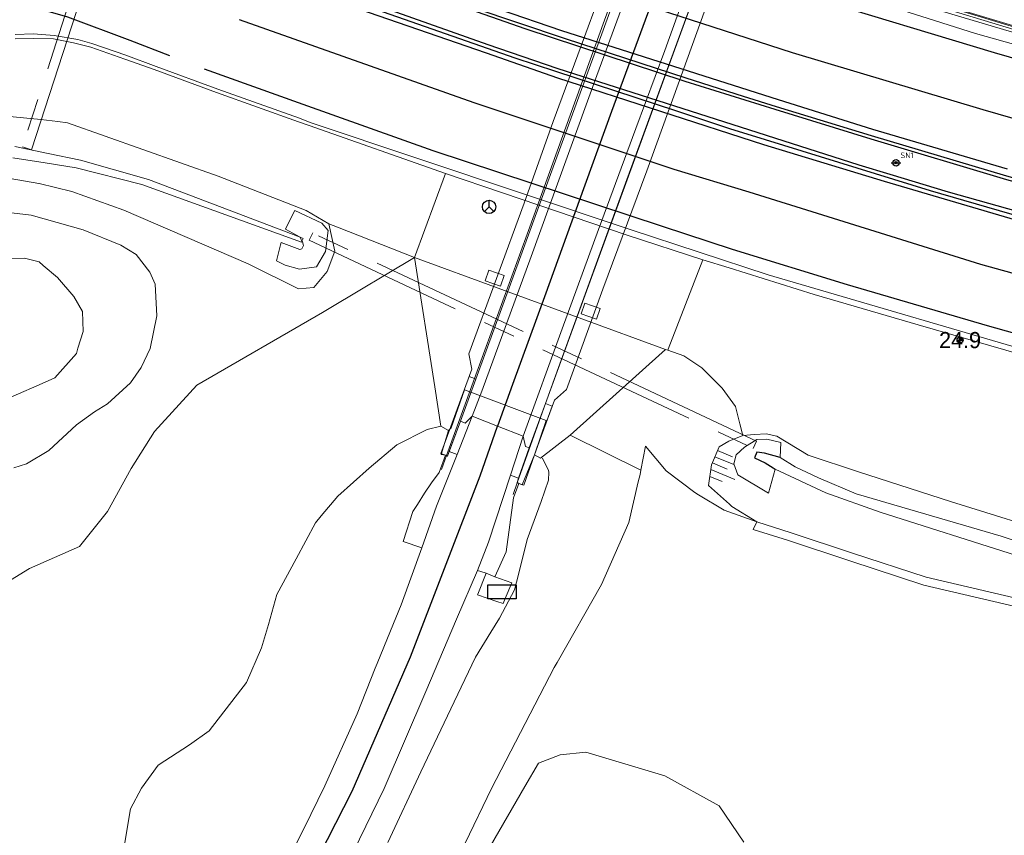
# Model space of a CAD drawing. Header units: metres. Extents: x 169249 to 194689, y 406250 to 412203.
# Tile 13 of 256: x 169718 to 169779, y 406984 to 407035. Entities that reach past the tile are written whole.
import ezdxf
from ezdxf.enums import TextEntityAlignment as Align

# ---------------------------------------------------------------- set-up
doc = ezdxf.new("R2010")
doc.units = ezdxf.units.M
doc.linetypes.add('BGT_NLCS_N264$0$AM-AS', pattern=[16, 10, -2, 2, -2])
doc.layers.get('0').update_dxf_attribs({"linetype": 'CONTINUOUS'})
for name, color, linetype, lineweight in [('BGT_NLCS_N264$0$B-WE-AM-AS_KUNSTWERK_DUIKER-GV', 252, 'BGT_NLCS_N264$0$AM-AS', 18), ('BGT_NLCS_N264$0$B-WE-BV-LEUNING-G', 252, 'BGT_NLCS_N264$0$BV-LEUNING', 18), ('BGT_NLCS_N264$0$B-WE-GW-TALUD_KRUIN-G', 252, 'CONTINUOUS', 18), ('BGT_NLCS_N264$0$B-WE-GW-TALUD_TEEN-G', 252, 'CONTINUOUS', 18), ('BGT_NLCS_N264$0$B-WE-GW-WATERGANG_INSTEEK-G', 252, 'CONTINUOUS', 18), ('BGT_NLCS_N264$0$B-WE-GW-WATERGANG_SLOOT_BODEM-G', 252, 'CONTINUOUS', 18), ('BGT_NLCS_N264$0$B-WE-KW-KUNSTWERK_GELUIDSWERING_SCHERM-G', 252, 'CONTINUOUS', 18), ('BGT_NLCS_N264$0$B-WE-KW-KUNSTWERK_PIJLER-GV', 252, 'CONTINUOUS', 18), ('BGT_NLCS_N264$0$B-WE-OG-BREUKLIJN-G', 252, 'CONTINUOUS', 18), ('BGT_NLCS_N264$0$B-WE-OG-TOPOGRAFIE_CULTUURSCHEIDING-G', 252, 'CONTINUOUS', 18), ('BGT_NLCS_N264$0$B-WE-OG-TOPOGRAFIE_TERREIN_GROEN-GV', 252, 'CONTINUOUS', 18), ('BGT_NLCS_N264$0$B-WE-OG-TOPOGRAFIE_TERREIN_GROEN_BOS-GV', 252, 'CONTINUOUS', 18), ('BGT_NLCS_N264$0$B-WE-OG-TOPOGRAFIE_WATER-GV', 252, 'CONTINUOUS', 18), ('BGT_NLCS_N264$0$B-WE-OG-TOPOGRAFIE_WEG_BERM-GV', 252, 'CONTINUOUS', 18), ('BGT_NLCS_N264$0$B-WE-OG-TOPOGRAFIE_WEG_RIJWIELPAD-GV', 252, 'CONTINUOUS', 18), ('BGT_NLCS_N264$0$B-WE-OG-TOPOGRAFIE_WEG_VERHARD-G', 252, 'CONTINUOUS', 18), ('BGT_NLCS_N264$0$B-WE-VW-BEWEGWIJZERING_DRAAGCONSTRUCTIE-S', 252, 'CONTINUOUS', 25), ('BGT_NLCS_N264$0$B-WE-VW-VERKEERSTEKEN_BORD-S', 252, 'CONTINUOUS', 25), ('BGT_NLCS_N264$0$B-WE-WH-KUNSTWERK_BRUG-GV', 252, 'CONTINUOUS', 18), ('X-XX-AL-REFERENTIE-G', 7, 'CONTINUOUS', 18)]:
    doc.layers.add(name, color=color, linetype=linetype, lineweight=lineweight)
for name, color, linetype in [('BGT_NLCS_N264$0$B-WE-IE-MEUBILAIR_WEGMEUBILAIR-S', 252, 'CONTINUOUS'), ('BGT_NLCS_N264$0$B-WE-OG-TOPOGRAFIE_WATER_SLOOT-GV', 252, 'CONTINUOUS'), ('BGT_NLCS_N264$0$B-WE-OG-TOPOGRAFIE_WEG_VERKEERSEILAND-GV', 252, 'CONTINUOUS'), ('BGT_NLCS_N264$0$B-WE-VW-MARKERING-G', 252, 'CONTINUOUS'), ('BGT_NLCS_N264$0$Label_Puntobject', 252, 'CONTINUOUS'), ('BGT_NLCS_N264$0$Taludsymbool_Oever', 252, 'CONTINUOUS')]:
    doc.layers.add(name, color=color, linetype=linetype)
doc.styles.add('BGT_NLCS_N264$0$NLCS-ISO', font='NLCS-ISO.ttf')
doc.styles.add('BGT_NLCS_N264$0$STANDARD', font='txt')
doc.linetypes.add('BGT_NLCS_N264$0$BV-LEUNING', pattern='A,1,[69,NLCS.SHX,S=0.2,R=0,X=0,Y=0],1', length=2)

# ---------------------------------------------------------------- blocks, each defined once
blk = doc.blocks.new('BGT_NLCS_N264$0$SIE-WEG_WEGWIJZER-SO')
for q in [(-0.292, -0.292), (0, 0.412), (0.292, -0.292)]:
    blk.add_line((0, 0), q)
blk.add_circle((0, 0), 0.413)
blk = doc.blocks.new('BGT_NLCS_N264$0$SIE-WEG_STRAATNAAMBORD_PAAL-SO')
blk.add_line((-0.3, 0), (0.3, 0))
for radius in [0.2, 0.0745]:
    blk.add_circle((0, 0), radius)
at = {"style": 'BGT_NLCS_N264$0$NLCS-ISO'}
blk.add_attdef('STRAATNAAMBORD', (0.278, 0.289), '', height=0.35, dxfattribs=at)
blk = doc.blocks.new('BGT_NLCS_N264$0$SKL-ET_OV_KAST_ALGEMEEN-SO')
for p, q in [((-0.912, 0.442), (0.838, 0.442)), ((-0.912, -0.433), (-0.912, 0.442)), ((0.838, 0.442), (0.838, -0.433)), ((0.838, -0.433), (-0.912, -0.433))]:
    blk.add_line(p, q)
blk = doc.blocks.new('BGT_NLCS_N264$0$SIE-WEG_PAAL_ALGEMEEN_TYPE_02-SO')
at = {"ltscale": 0.5}
h = blk.add_hatch(color=256, dxfattribs=at)
h.paths.add_polyline_path([(0, 0), (0.1875, 0, 0.4142136), (0, 0.1875)])
h.paths.add_polyline_path([(0, -0.1875), (0, 0), (-0.1875, 0, 0.4142136)])
for p, q in [((-0.1875, 0), (0.1875, 0)), ((0, -0.1875), (0, 0.1875))]:
    blk.add_line(p, q, dxfattribs=at)
blk.add_circle((0, 0), 0.1875, dxfattribs=at)
blk = doc.blocks.new('BGT_NLCS_N264$0$BGT_NLCS_N264_ACAD_1_FMEBLOCK12')
at = {"layer": 'BGT_NLCS_N264$0$Taludsymbool_Oever', "color": 7, "lineweight": 18}
for p, q in [((-0.293, 0.961, 11.721), (0.632, 0.581, 11.721)), ((-0.61, 0.19, 11.721), (0.315, -0.19, 11.721)), ((-0.452, 0.576, 11.721), (0.723, 0.093, 11.721)), ((-0.706, -0.221, 11.721), (0.773, -0.829, 11.721)), ((-0.773, -0.644, 11.721), (-0.002, -0.961, 11.721))]:
    blk.add_line(p, q, dxfattribs=at)
blk = doc.blocks.new('BGT_NLCS_N264')
at = {"layer": 'BGT_NLCS_N264$0$B-WE-AM-AS_KUNSTWERK_DUIKER-GV'}
for points in [[(169718.375, 407027.111, 9.583), (169718.946, 407026.926, 9.583), (169733.445, 407071.719, 9.635), (169732.875, 407071.904, 9.635), (169718.375, 407027.111, 9.583)], [(169763.902, 407008.856, 10.02), (169736.373, 407021.768, 9.72), (169736.161, 407021.316, 9.72), (169763.69, 407008.404, 10.02), (169763.902, 407008.856, 10.02)]]:
    blk.add_polyline3d(points, dxfattribs=at)
at = {"layer": 'BGT_NLCS_N264$0$B-WE-BV-LEUNING-G'}
for p, q in [((169744.666, 407007.955, 15.915), (169746.406, 407012.734, 16.133)), ((169750.808, 407011.18, 16.209), (169749.055, 407006.276, 15.802)), ((169750.889, 407011.409, 16.228), (169750.808, 407011.18, 16.209)), ((169744.353, 407007.095, 15.896), (169744.666, 407007.955, 15.915)), ((169744.666, 407007.955, 15.915), (169744.666, 407007.955, 15.915)), ((169749.055, 407006.276, 15.802), (169748.795, 407005.55, 15.927)), ((169749.055, 407006.276, 15.802), (169749.055, 407006.276, 15.802))]:
    blk.add_line(p, q, dxfattribs=at)
for points in [[(169746.406, 407012.734, 16.133), (169749.748, 407021.914, 16.553), (169754.477, 407034.955, 16.8), (169758.879, 407046.914, 16.646), (169762.788, 407057.6, 16.096)], [(169764.742, 407049.377, 16.654), (169764.539, 407048.837, 16.688), (169760.407, 407037.5, 17.14), (169755.862, 407025.09, 17.093), (169751.611, 407013.429, 16.396), (169750.889, 407011.409, 16.228)]]:
    blk.add_polyline3d(points, dxfattribs=at)
at = {"layer": 'BGT_NLCS_N264$0$B-WE-GW-TALUD_KRUIN-G'}
for points in [[(169744.324, 407009.786, 15.676), (169743.474, 407009.573, 15.608), (169741.588, 407008.628, 15.581), (169739.882, 407007.171, 15.478), (169737.93, 407005.447, 15.486), (169736.909, 407004.223, 15.429), (169736.54, 407003.781, 15.408), (169735.348, 407001.551, 15.296), (169734.151, 406999.336, 15.172), (169733.636, 406997.491, 15.172), (169733.189, 406996.033, 15.172), (169732.277, 406993.896, 15.174), (169729.962, 406990.887, 14.911), (169728.744, 406990.018, 14.911), (169726.791, 406988.749, 14.632), (169725.754, 406987.341, 14.598), (169725.071, 406986.045, 14.481), (169724.67, 406983.593, 14.459)], [(169757.015, 407008.539, 12.627), (169758.295, 407007.023, 12.49), (169760.075, 407005.661, 12.368), (169760.303, 407005.524, 12.368), (169761.897, 407004.565, 12.369), (169763.905, 407003.842, 12.343)], [(169750.629, 407007.798, 15.631), (169750.995, 407007.029, 15.545), (169751.015, 407006.921, 15.547), (169751.002, 407006.427, 15.553), (169750.55, 407005.114, 15.692), (169749.673, 407002.762, 15.646), (169749.145, 407000.579, 15.594), (169748.888, 406999.643, 15.581), (169747.956, 406997.877, 15.604), (169747.425, 406997.014, 15.62), (169746.469, 406995.462, 15.649), (169745.15, 406992.689, 15.649), (169743.07, 406988.353, 15.429), (169741.029, 406983.967, 15.312)]]:
    blk.add_polyline3d(points, dxfattribs=at)
at = {"layer": 'BGT_NLCS_N264$0$B-WE-GW-TALUD_TEEN-G'}
blk.add_line((169757.015, 407008.539, 12.627), (169756.725, 407007.064, 12.655), dxfattribs=at)
for points in [[(169742.681, 407020.247, 10.811), (169737.507, 407017.136, 11.5), (169736.991, 407016.826, 11.569), (169729.185, 407012.325, 11.683), (169726.565, 407009.449, 11.596), (169725.12, 407007.155, 11.471), (169723.658, 407004.484, 11.299), (169721.903, 407002.322, 11.716), (169718.804, 407000.949, 11.672), (169715.265, 406998.786, 11.775)], [(169756.725, 407007.064, 12.655), (169756.672, 407006.795, 12.66), (169756.565, 407006.332, 12.661), (169755.985, 407003.816, 12.668), (169754.287, 406999.972, 12.674), (169751.535, 406995.125, 12.591), (169751.357, 406994.812, 12.586), (169747.462, 406987.305, 12.44), (169745.834, 406983.923, 12.422), (169741.101, 406974.088, 12.37), (169738.391, 406968.873, 12.28), (169736.561, 406965.767, 12.192), (169732.93, 406959.827, 12.205), (169729.183, 406954.5, 12.126), (169727.982, 406952.503, 12.052), (169727.624, 406951.908, 12.03), (169726.91, 406950.496, 11.96), (169726.736, 406948.467, 11.809), (169725.743, 406946.622, 11.644)]]:
    blk.add_polyline3d(points, dxfattribs=at)
at = {"layer": 'BGT_NLCS_N264$0$B-WE-GW-WATERGANG_INSTEEK-G'}
for points in [[(169737.376, 407022.335, 10.899), (169737.741, 407020.634, 11.097), (169737.274, 407019.373, 11.475), (169736.439, 407018.374, 11.618), (169735.502, 407018.309, 11.566), (169732.382, 407019.86, 11.02), (169724.661, 407023.172, 10.877), (169721.438, 407024.345, 10.796), (169719.403, 407024.837, 10.592), (169719.396, 407024.838, 10.592), (169717.604, 407025.135, 10.626)], [(169717.848, 407007.197, 10.907), (169718.636, 407007.452, 10.877), (169720.007, 407008.28, 10.777), (169721.722, 407009.866, 10.765), (169722.839, 407010.671, 10.769), (169723.649, 407011.177, 10.826), (169725.08, 407012.469, 10.975), (169725.742, 407013.423, 10.992), (169726.288, 407014.606, 10.986), (169726.708, 407016.626, 11.054), (169726.6, 407018.591, 11.038), (169726.277, 407019.33, 10.935), (169725.42, 407020.422, 10.909), (169724.485, 407021.002, 10.822), (169722.132, 407021.957, 10.65), (169718.912, 407022.867, 10.567), (169716.464, 407023.159, 10.481)]]:
    blk.add_polyline3d(points, dxfattribs=at)
at = {"layer": 'BGT_NLCS_N264$0$B-WE-GW-WATERGANG_SLOOT_BODEM-G'}
for points in [[(169735.604, 407021.496, 9.754), (169726.194, 407025.08, 9.721), (169721.977, 407026.276, 9.565), (169719.966, 407026.697, 9.476), (169717.912, 407027.127, 9.385)], [(169717.776, 407026.434, 9.513), (169719.786, 407026.109, 9.585), (169721.7, 407025.8, 9.654), (169725.783, 407024.776, 9.81), (169735.686, 407021.194, 9.86), (169735.709, 407021.257, 9.832)], [(169735.709, 407021.257, 9.832), (169735.773, 407021.431, 9.755), (169735.604, 407021.496, 9.754)], [(169718.505, 407020.193, 9.71), (169715.995, 407020.189, 9.633), (169715.05, 407019.955, 9.739), (169713.593, 407018.313, 9.79), (169713.289, 407017.44, 9.827), (169713.203, 407017.192, 9.837), (169714.533, 407014.045, 9.525), (169717.177, 407011.569, 9.705), (169717.326, 407011.429, 9.715), (169717.795, 407011.636, 9.709), (169719.588, 407012.427, 9.686), (169720.384, 407012.779, 9.676), (169721.717, 407014.286, 9.729), (169721.819, 407014.612, 9.707), (169722.142, 407015.645, 9.638), (169722.105, 407016.889, 9.674), (169721.558, 407017.827, 9.633), (169720.544, 407019.014, 9.489), (169719.658, 407019.753, 9.644), (169719.403, 407019.966, 9.688), (169718.505, 407020.193, 9.71)]]:
    blk.add_polyline3d(points, dxfattribs=at)
at = {"layer": 'BGT_NLCS_N264$0$B-WE-KW-KUNSTWERK_GELUIDSWERING_SCHERM-G'}
for points in [[(169841.612, 407019.297, 11.408), (169823.26, 407023.185, 11.049), (169812.503, 407025.577, 10.966), (169802.706, 407027.957, 10.897), (169792.639, 407030.569, 10.683), (169781.655, 407033.658, 10.663), (169768.472, 407037.598, 10.651), (169754.645, 407042.085, 10.639), (169741.734, 407046.625, 10.634), (169736.602, 407048.535, 10.796), (169731.386, 407050.488, 10.63)], [(169768.587, 407037.994, 10.964), (169781.767, 407034.042, 11.1), (169792.751, 407031.055, 11.25), (169802.765, 407028.369, 11.408), (169812.594, 407025.967, 11.57), (169821.517, 407023.982, 11.645)]]:
    blk.add_polyline3d(points, dxfattribs=at)
at = {"layer": 'BGT_NLCS_N264$0$B-WE-KW-KUNSTWERK_PIJLER-GV'}
for points in [[(169748.242, 407019.137, 10.854), (169747.296, 407019.462, 10.854), (169747.069, 407018.8, 10.854), (169748.014, 407018.475, 10.854), (169748.242, 407019.137, 10.854)], [(169753.972, 407016.427, 10.854), (169754.2, 407017.089, 10.854), (169753.254, 407017.414, 10.854), (169753.027, 407016.752, 10.854), (169753.972, 407016.427, 10.854)]]:
    blk.add_polyline3d(points, dxfattribs=at)
at = {"layer": 'BGT_NLCS_N264$0$B-WE-OG-BREUKLIJN-G'}
blk.add_polyline3d([(169799.892, 407029.078, 11.782), (169791.429, 407031.3, 11.702), (169781.938, 407033.917, 11.662), (169768.574, 407037.976, 11.659), (169755.483, 407042.187, 11.6), (169750.581, 407043.854, 11.596), (169741.864, 407046.918, 11.579), (169732.746, 407050.304, 11.555), (169732.695, 407050.163, 11.555), (169741.797, 407046.712, 11.576), (169750.532, 407043.712, 11.596), (169762.822, 407039.634, 11.599), (169773.918, 407036.177, 11.665), (169781.896, 407033.773, 11.662), (169791.39, 407031.155, 11.702), (169799.855, 407028.932, 11.782), (169809.838, 407026.441, 11.913), (169819.388, 407024.257, 11.961), (169840.301, 407019.744, 12.185), (169840.333, 407019.89, 12.185), (169819.421, 407024.403, 11.961), (169809.873, 407026.587, 11.913), (169799.892, 407029.078, 11.782)], dxfattribs=at)
at = {"layer": 'BGT_NLCS_N264$0$B-WE-OG-TOPOGRAFIE_CULTUURSCHEIDING-G'}
for points in [[(169749.536, 406987.427, 12.381), (169750.376, 406988.874, 12.393), (169751.711, 406989.4, 12.304), (169753.311, 406989.568, 12.165), (169758.217, 406988.088, 12.024), (169761.572, 406986.239, 11.97), (169763.103, 406983.989, 11.991)], [(169744.147, 406978.143, 12.305), (169749.536, 406987.427, 12.381)]]:
    blk.add_polyline3d(points, dxfattribs=at)
at = {"layer": 'BGT_NLCS_N264$0$B-WE-OG-TOPOGRAFIE_TERREIN_GROEN-GV'}
for p, q in [((169758.244, 407014.548, 10.784), (169752.349, 407009.226, 14.575)), ((169758.388, 407014.488, 10.747), (169758.244, 407014.548, 10.784)), ((169756.725, 407007.064, 0.003), (169752.349, 407009.226, 14.575)), ((169747.137, 407000.657, 15.715), (169747.062, 407000.68, 15.716)), ((169747.669, 407000.434, 15.729), (169747.137, 407000.657, 15.715))]:
    blk.add_line(p, q, dxfattribs=at)
for points in [[(169744.324, 407009.786, 15.676), (169743.949, 407012.228, 14.614), (169742.681, 407020.247, 10.811)], [(169763.046, 407009.209, 11.036), (169762.861, 407009.938, 10.857), (169762.586, 407010.996, 10.86), (169761.758, 407012.133, 10.821), (169760.508, 407013.408, 10.832), (169759.393, 407014.147, 10.844), (169758.388, 407014.488, 10.747)], [(169752.349, 407009.226, 14.575), (169750.491, 407007.801, 15.627), (169750.124, 407008.007, 15.8)], [(169749.153, 407006.236, 15.802), (169748.818, 407005.342, 15.92), (169748.368, 407001.995, 15.824), (169747.669, 407000.434, 15.729)]]:
    blk.add_polyline3d(points, dxfattribs=at)
at = {"layer": 'BGT_NLCS_N264$0$B-WE-OG-TOPOGRAFIE_TERREIN_GROEN_BOS-GV'}
blk.add_polyline3d([(169791.579, 406996.274, 12.192), (169789.108, 406996.325, 12.143), (169786.495, 406996.985, 12.098), (169781.09, 406998.338, 12.047), (169774.272, 406999.932, 12.299), (169769.689, 407001.442, 12.311), (169765.882, 407002.685, 12.33), (169763.693, 407003.385, 12.343), (169763.905, 407003.842, 12.343)], dxfattribs=at)
at = {"layer": 'BGT_NLCS_N264$0$B-WE-OG-TOPOGRAFIE_WATER-GV'}
blk.add_line((169737.919, 407022.121, 10.889), (169737.376, 407022.335, 10.899), dxfattribs=at)
for points in [[(169737.376, 407022.335, 10.899), (169735.97, 407023.168, 10.801), (169730.518, 407025.281, 10.749), (169721.169, 407028.59, 10.635), (169720.572, 407028.672, 10.617), (169719.515, 407028.808, 10.684), (169717.371, 407029.013, 10.63), (169715.387, 407029.025, 10.666), (169713.577, 407028.826, 10.653), (169711.823, 407028.18, 10.643), (169710.263, 407027.223, 10.6), (169708.754, 407025.977, 10.557), (169707.623, 407024.473, 10.553), (169706.753, 407022.509, 10.523), (169705.561, 407019.801, 10.543)], [(169763.046, 407009.209, 11.036), (169762.173, 407008.859, 10.951), (169761.571, 407008.503, 11.517), (169761.111, 407007.384, 11.745), (169760.907, 407006.111, 12.005), (169762.22, 407004.938, 12.203), (169762.37, 407004.804, 12.225), (169763.905, 407003.842, 12.343)], [(169805.713, 406998.875, 10.833), (169804.668, 406999.177, 10.819), (169798.5, 407000.85, 10.754), (169797.09, 407001.02, 10.747), (169796.098, 407000.919, 10.745), (169792.456, 407000.376, 10.685), (169791.424, 407000.24, 10.618), (169790.672, 407000.344, 10.606), (169789.461, 407000.684, 10.603), (169783.09, 407002.888, 10.547), (169775.929, 407005.102, 10.546), (169770.215, 407006.949, 10.594), (169767.091, 407007.977, 10.744), (169765.148, 407009.163, 10.71), (169764.492, 407009.305, 10.869), (169763.762, 407009.276, 10.843), (169763.046, 407009.209, 11.036)], [(169765.048, 407007.126, 10.078), (169764.631, 407005.635, 10.787), (169762.738, 407006.773, 10.78), (169762.478, 407007.44, 10.769), (169762.623, 407007.999, 10.734), (169763.145, 407008.484, 10.676), (169763.906, 407008.95, 10.641), (169764.53, 407008.984, 10.623), (169765.402, 407008.779, 10.622), (169765.357, 407007.847, 10.074)], [(169765.357, 407007.847, 10.074), (169766.282, 407007.27, 10.247), (169767.733, 407006.589, 10.252), (169770.08, 407005.589, 10.121), (169779.075, 407002.952, 10.368), (169787.619, 407000.158, 10.371), (169790.577, 406999.612, 10.366), (169795.588, 407000.01, 10.368), (169796.654, 407000.179, 10.368), (169798.109, 407000.186, 10.371), (169805.039, 406998.163, 10.422)], [(169804.593, 406997.691, 10.32), (169799.713, 406999.149, 10.265), (169798.091, 406999.516, 10.262), (169796.847, 406999.452, 10.26), (169792.442, 406999.044, 10.257), (169790.83, 406998.947, 10.257), (169788.091, 406999.309, 10.257), (169780.012, 407001.759, 10.038), (169771.57, 407004.449, 10.038), (169768.183, 407005.643, 10.031), (169765.048, 407007.126, 10.078)], [(169763.905, 407003.842, 12.343), (169766.036, 407003.161, 12.33), (169769.844, 407001.917, 12.311), (169774.408, 407000.414, 12.299), (169781.207, 406998.824, 12.047), (169786.617, 406997.47, 12.098), (169789.175, 406996.823, 12.143), (169791.512, 406996.775, 12.192), (169794.319, 406997.607, 12.208), (169796.514, 406997.935, 12.226), (169798.34, 406997.554, 12.233), (169801.135, 406996.881, 12.235), (169803.328, 406996.354, 12.24)]]:
    blk.add_polyline3d(points, dxfattribs=at)
at = {"layer": 'BGT_NLCS_N264$0$B-WE-OG-TOPOGRAFIE_WATER_SLOOT-GV'}
blk.add_polyline3d([(169765.357, 407007.847, 10.074), (169764.381, 407008.114, 10.073), (169763.913, 407008.164, 10.072), (169763.764, 407007.828, 10.071), (169764.422, 407007.503, 10.071), (169764.93, 407007.197, 10.077), (169765.048, 407007.126, 10.078)], dxfattribs=at)
at = {"layer": 'BGT_NLCS_N264$0$B-WE-OG-TOPOGRAFIE_WEG_BERM-GV'}
for p, q in [((169742.681, 407020.247, 10.811), (169744.601, 407025.464, 10.854)), ((169737.919, 407022.121, 10.889), (169742.681, 407020.247, 10.811)), ((169758.244, 407014.548, 10.784), (169742.681, 407020.247, 10.811)), ((169744.803, 407009.508, 15.634), (169744.324, 407009.786, 15.676)), ((169747.062, 407000.68, 15.716), (169746.59, 407000.826, 15.72))]:
    blk.add_line(p, q, dxfattribs=at)
for points in [[(169730.938, 407049.923, 10.676), (169736.347, 407047.837, 10.75), (169744.669, 407044.824, 10.684), (169751.533, 407042.488, 10.768), (169758.641, 407040.072, 10.763), (169767.426, 407037.347, 10.799), (169777.474, 407034.143, 10.716), (169791.155, 407030.292, 10.848), (169810.518, 407025.262, 11.144), (169825.325, 407021.999, 11.166), (169841.493, 407018.747, 11.444)], [(169783.123, 407013.757, 10.865), (169764.613, 407019.16, 10.769), (169756.05, 407021.973, 10.752), (169736.221, 407028.626, 10.725), (169735.551, 407028.888, 10.74), (169730.501, 407030.682, 10.751), (169726.665, 407032.093, 10.714), (169724.795, 407032.792, 10.711), (169722.676, 407033.51, 10.684), (169721.811, 407033.76, 10.675), (169720.332, 407034.022, 10.639), (169719.069, 407034.106, 10.589), (169717.921, 407034.072, 10.589)], [(169744.601, 407025.464, 10.854), (169736.145, 407028.425, 10.892), (169735.487, 407028.651, 10.863), (169730.418, 407030.471, 10.844), (169726.55, 407031.895, 10.827), (169724.722, 407032.548, 10.807), (169722.606, 407033.287, 10.78), (169721.548, 407033.555, 10.75), (169720.301, 407033.804, 10.735), (169719.09, 407033.833, 10.712), (169717.926, 407033.81, 10.688)], [(169744.601, 407025.464, 10.854), (169748.142, 407024.246, 10.815), (169755.881, 407021.632, 10.872), (169760.568, 407020.095, 10.875)], [(169760.568, 407020.095, 10.875), (169758.417, 407014.563, 10.749), (169758.388, 407014.488, 10.747)], [(169760.568, 407020.095, 10.875), (169762.209, 407019.609, 10.867), (169767.471, 407017.948, 10.854), (169773.917, 407016.06, 10.905), (169782.139, 407013.696, 10.938), (169787.339, 407012.241, 10.997), (169792.535, 407010.899, 11.059), (169797.525, 407009.589, 11.114), (169798.844, 407009.272, 11.132)], [(169743.133, 407002.23, 15.737), (169741.976, 407002.627, 15.758), (169742.591, 407004.483, 15.832), (169742.877, 407004.936, 15.849), (169743.314, 407005.625, 15.864), (169743.733, 407006.261, 15.874), (169744.208, 407006.906, 15.887), (169744.607, 407007.977, 15.915)]]:
    blk.add_polyline3d(points, dxfattribs=at)
at = {"layer": 'BGT_NLCS_N264$0$B-WE-OG-TOPOGRAFIE_WEG_RIJWIELPAD-GV'}
for p, q in [((169762.856, 407057.575, 15.979), (169746.487, 407012.704, 16.029)), ((169750.889, 407011.409, 16.07), (169764.742, 407049.377, 16.09)), ((169745.534, 407010.091, 16.032), (169746.487, 407012.704, 16.029)), ((169746.487, 407012.704, 16.029), (169746.406, 407012.734, 16.061)), ((169750.806, 407011.181, 16.07), (169749.803, 407008.431, 16.069)), ((169750.806, 407011.181, 16.07), (169750.889, 407011.409, 16.07)), ((169750.808, 407011.18, 16.071), (169750.806, 407011.181, 16.07)), ((169746.269, 407010.398, 16.091), (169745.325, 407008.035, 15.974)), ((169749.428, 407009.173, 16.135), (169748.633, 407006.751, 16.011)), ((169745.325, 407008.035, 15.974), (169744.846, 407008.217, 15.93)), ((169749.145, 407006.564, 15.837), (169748.633, 407006.751, 16.011))]:
    blk.add_line(p, q, dxfattribs=at)
for points in [[(169746.269, 407010.398, 16.091), (169746.854, 407011.948, 16.144), (169749.916, 407020.312, 16.559), (169752.162, 407026.465, 16.79), (169753.991, 407031.525, 16.887), (169756.479, 407038.282, 16.907), (169759.197, 407045.653, 16.729), (169761.811, 407052.813, 16.383), (169764.149, 407059.333, 16.071)], [(169749.428, 407009.173, 16.135), (169751.85, 407015.814, 16.438), (169754.103, 407021.988, 16.737), (169756.403, 407028.245, 16.918), (169758.203, 407033.083, 16.95), (169760.028, 407038.169, 16.941), (169762.018, 407043.686, 16.799), (169763.794, 407048.498, 16.623), (169766.231, 407055.201, 16.34), (169767.338, 407058.195, 16.195)], [(169746.406, 407012.734, 16.061), (169746.069, 407012.857, 16.194), (169745.868, 407012.309, 16.144)], [(169750.416, 407008.816, 16.135), (169751.223, 407011.03, 16.253), (169750.808, 407011.18, 16.071)], [(169745.325, 407008.035, 15.974), (169744.045, 407004.83, 15.817), (169743.133, 407002.23, 15.737)], [(169748.633, 407006.751, 16.011), (169747.272, 407002.6, 15.798), (169746.59, 407000.826, 15.72)]]:
    blk.add_polyline3d(points, dxfattribs=at)
at = {"layer": 'BGT_NLCS_N264$0$B-WE-OG-TOPOGRAFIE_WEG_VERHARD-G'}
for p, q in [((169735.709, 407021.257, 9.878), (169735.604, 407021.496, 9.866)), ((169735.731, 407021.207, 9.88), (169735.709, 407021.257, 9.878))]:
    blk.add_line(p, q, dxfattribs=at)
for points in [[(169735.604, 407021.496, 9.866), (169735.603, 407021.497, 9.866), (169734.679, 407021.999, 9.955), (169734.982, 407022.593, 10.355), (169735.276, 407023.169, 10.743), (169736.936, 407022.383, 10.767), (169737.338, 407021.929, 10.796), (169737.167, 407020.609, 10.879), (169736.601, 407019.67, 10.809), (169735.564, 407019.512, 10.748), (169734.669, 407019.766, 10.69), (169734.123, 407020.041, 10.633), (169734.374, 407021.03, 9.982), (169734.409, 407021.166, 9.892), (169735.571, 407020.734, 9.878), (169735.691, 407020.786, 9.878), (169735.796, 407020.99, 9.879), (169735.731, 407021.207, 9.88)], [(169743.133, 407002.23, 15.737), (169741.867, 406998.694, 15.661), (169741.205, 406997.086, 15.621), (169740.37, 406995.059, 15.571), (169740.252, 406994.771, 15.564), (169739.132, 406991.948, 15.518), (169737.136, 406987.477, 15.417), (169735.821, 406984.802, 15.332), (169734.52, 406982.255, 15.274), (169731.995, 406977.588, 15.138), (169730.55, 406974.797, 15.047), (169728.917, 406971.816, 14.988), (169727.451, 406969.32, 14.948), (169725.959, 406966.84, 14.903), (169724.12, 406963.93, 14.881), (169722.21, 406961.169, 14.872), (169719.853, 406957.841, 14.847), (169717.589, 406954.492, 14.853)], [(169719.552, 406951.321, 14.848), (169719.592, 406951.378, 14.848), (169722.448, 406955.41, 14.825), (169723.021, 406956.25, 14.827), (169724.91, 406959.019, 14.833), (169725.312, 406959.604, 14.833), (169726.063, 406960.695, 14.833), (169727.433, 406962.634, 14.835), (169728.352, 406964.088, 14.845), (169729.499, 406965.972, 14.893), (169730.983, 406968.693, 14.94), (169731.189, 406969.071, 14.947), (169732.913, 406972.251, 15.023), (169735.301, 406976.486, 15.149), (169737.318, 406980.421, 15.232), (169738.899, 406983.411, 15.361), (169740.797, 406987.315, 15.482), (169743.396, 406993.328, 15.591), (169745.288, 406997.804, 15.651), (169746.59, 407000.826, 15.72)], [(169747.669, 407000.434, 15.729), (169748.723, 407000.062, 15.739), (169748.313, 406999.089, 15.75), (169748.182, 406998.779, 15.754), (169747.802, 406998.908, 15.748), (169746.597, 406999.319, 15.731), (169746.614, 406999.361, 15.731), (169747.137, 407000.657, 15.715)]]:
    blk.add_polyline3d(points, dxfattribs=at)
at = {"layer": 'BGT_NLCS_N264$0$B-WE-OG-TOPOGRAFIE_WEG_VERKEERSEILAND-GV'}
for points in [[(169840.811, 407010.304, 11.816), (169831.449, 407012.349, 11.678), (169822.61, 407014.252, 11.582), (169814.208, 407016.095, 11.495), (169805.9, 407018.056, 11.409), (169796.811, 407020.356, 11.31), (169787.909, 407022.722, 11.223), (169779.413, 407025.065, 11.132), (169770.997, 407027.579, 11.084), (169765.051, 407029.417, 11.1), (169759.475, 407031.153, 11.081), (169749.548, 407034.418, 11.094), (169745.344, 407035.886, 11.069), (169731.017, 407041.018, 11.036), (169719.436, 407045.519, 10.916), (169711.372, 407048.792, 10.851), (169707.738, 407050.278, 10.811), (169706.634, 407050.734, 10.793), (169698.804, 407053.992, 10.68), (169694.051, 407055.999, 10.623), (169691.682, 407057.013, 10.605)], [(169840.865, 407010.578, 11.689), (169837.071, 407011.372, 11.573), (169831.453, 407012.544, 11.56), (169822.636, 407014.461, 11.469), (169814.135, 407016.321, 11.363), (169805.824, 407018.281, 11.288), (169796.837, 407020.546, 11.201), (169787.897, 407022.939, 11.093), (169779.418, 407025.288, 11.04), (169771.033, 407027.797, 10.964), (169765.127, 407029.596, 10.892), (169763.086, 407030.222, 10.883), (169759.541, 407031.358, 10.895), (169755.788, 407032.581, 10.92), (169752.047, 407033.797, 10.856), (169746.314, 407035.723, 10.889), (169738.827, 407038.388, 10.895), (169732.199, 407040.812, 10.868), (169728.811, 407042.104, 10.856), (169725.116, 407043.473, 10.824), (169719.491, 407045.735, 10.785), (169711.506, 407048.98, 10.725)], [(169840.467, 407008.722, 11.768), (169837.701, 407009.321, 11.724), (169829.641, 407011.062, 11.661), (169815.594, 407014.095, 11.526), (169806.297, 407016.185, 11.36), (169796.22, 407018.69, 11.312), (169786.176, 407021.381, 11.157), (169775.797, 407024.287, 11.069), (169772.177, 407025.388, 11.068), (169770.254, 407025.972, 11.067), (169764.523, 407027.806, 11.027), (169751.523, 407031.964, 10.934), (169747.262, 407033.433, 10.915), (169735.223, 407037.706, 10.867), (169724.984, 407041.533, 10.867), (169711.528, 407046.979, 10.847), (169704.684, 407049.882, 10.733), (169696.872, 407053.215, 10.666), (169691.157, 407055.581, 10.606)], [(169691.035, 407055.333, 10.439), (169696.666, 407053.018, 10.525), (169705.014, 407049.465, 10.631), (169707.04, 407048.612, 10.659), (169711.356, 407046.794, 10.719), (169725.961, 407040.922, 10.853), (169736.006, 407037.153, 10.914), (169748.9, 407032.635, 10.935), (169751.43, 407031.793, 10.894), (169758.862, 407029.353, 10.923), (169762.218, 407028.247, 10.92), (169764.424, 407027.565, 10.924), (169774.665, 407024.4, 10.946), (169779.577, 407022.966, 10.979), (169786.87, 407020.902, 11.039), (169799.741, 407017.544, 11.178), (169807.915, 407015.564, 11.283), (169815.53, 407013.876, 11.388), (169829.6, 407010.82, 11.548), (169836.605, 407009.311, 11.6), (169837.593, 407009.103, 11.613), (169840.412, 407008.469, 11.629)]]:
    blk.add_polyline3d(points, dxfattribs=at)
at = {"layer": 'BGT_NLCS_N264$0$B-WE-VW-MARKERING-G'}
for points in [[(169779.467, 407025.715, 11.032), (169771.107, 407028.178, 10.961), (169765.253, 407030.013, 10.947), (169751.83, 407034.301, 10.855), (169747.953, 407035.624, 10.887), (169739.197, 407038.713, 10.879), (169736.442, 407039.673, 10.895), (169723.081, 407044.686, 10.842), (169708.053, 407050.777, 10.691)], [(169711.534, 407046.338, 10.725), (169718.479, 407043.493, 10.833), (169737.414, 407036.299, 10.917), (169747.137, 407032.933, 10.897), (169751.559, 407031.387, 10.881), (169764.331, 407027.256, 10.924), (169771.81, 407024.969, 10.967), (169780.305, 407022.467, 11.027), (169789.686, 407019.895, 11.129), (169795.851, 407018.302, 11.194), (169808.464, 407015.19, 11.312), (169819.447, 407012.64, 11.435), (169829.598, 407010.447, 11.547), (169836.521, 407008.941, 12.112), (169840.338, 407008.109, 11.681), (169850.585, 407005.596, 11.792), (169858.741, 407003.37, 11.917), (169866.331, 407000.976, 12.012), (169874.177, 406998.103, 12.102), (169881.896, 406994.852, 12.195), (169887.814, 406992, 12.269), (169892.466, 406989.501, 12.337), (169901.175, 406984.535, 12.452)], [(169702.221, 407026.786, 10.68), (169702.312, 407027.006, 10.679), (169703.696, 407029.504, 10.65), (169705.788, 407031.916, 10.613), (169707.702, 407033.396, 10.613), (169709.396, 407034.359, 10.583), (169711.512, 407035.237, 10.604), (169714.665, 407035.96, 10.653), (169716.762, 407036.044, 10.647), (169718.062, 407035.855, 10.668), (169719.521, 407035.642, 10.691), (169721.167, 407035.18, 10.456), (169725.043, 407033.715, 10.743), (169727.504, 407032.764, 10.713)]]:
    blk.add_polyline3d(points, dxfattribs=at)
at = {"layer": 'BGT_NLCS_N264$0$B-WE-VW-MARKERING-G', "linetype": 'Continuous'}
for points in [[(169765.747, 407058.763, 16.127), (169763.296, 407052.135, 16.419), (169761.142, 407046.313, 16.714), (169759.124, 407040.71, 16.822), (169756.984, 407034.957, 16.941), (169754.895, 407029.308, 16.897), (169752.901, 407023.75, 16.713), (169750.832, 407018.027, 16.474), (169748.766, 407012.364, 16.229), (169747.837, 407009.79, 16.103)], [(169902.929, 406999.229, 12.234), (169897.448, 407001.649, 12.178), (169891.878, 407003.903, 12.115), (169886.286, 407006.002, 12.053), (169880.567, 407007.934, 12.018), (169874.799, 407009.797, 11.983), (169869.038, 407011.58, 11.911), (169863.236, 407012.983, 11.839), (169857.356, 407014.353, 11.755), (169848.598, 407016.272, 11.63), (169842.494, 407017.514, 11.534), (169836.817, 407018.711, 11.477), (169828.076, 407020.639, 11.377), (169822.184, 407021.875, 11.279), (169813.422, 407023.771, 11.185), (169804.662, 407025.887, 11.115), (169795.997, 407028.152, 11.005), (169787.31, 407030.431, 10.96), (169778.656, 407032.946, 10.878), (169767.147, 407036.438, 10.81), (169750.1, 407042.098, 10.779), (169744.487, 407044.004, 10.76), (169736.016, 407047.075, 10.735)], [(169898.085, 406996.411, 12.3), (169889.854, 406999.844, 12.219), (169879.512, 407003.645, 12.099), (169872.004, 407006.348, 12.02), (169864.397, 407008.598, 11.931), (169856.672, 407010.599, 11.825), (169848.923, 407012.4, 11.719), (169841.679, 407014.076, 11.622), (169836.271, 407015.2, 11.548), (169828.444, 407016.865, 11.472), (169820.605, 407018.486, 11.384), (169804.985, 407022.115, 11.208), (169793.368, 407025.129, 11.086), (169782.752, 407028.025, 10.993), (169777.94, 407029.399, 10.931), (169766.135, 407032.946, 10.854), (169752.142, 407037.487, 10.853), (169747.417, 407039.104, 10.829), (169739.856, 407041.778, 10.826), (169732.888, 407044.326, 10.789)], [(169892.481, 406985.209, 12.29), (169881.828, 406990.73, 12.143), (169870.752, 406995.523, 12.027), (169866.046, 406997.242, 11.969), (169855.498, 407000.623, 11.806), (169847.84, 407002.783, 11.699), (169839.538, 407004.812, 11.608), (169839.247, 407004.883, 11.605), (169835.782, 407005.679, 11.571), (169831.071, 407006.76, 11.524), (169823.278, 407008.566, 11.415), (169811.58, 407011.187, 11.275), (169799.949, 407013.931, 11.154), (169789.327, 407016.618, 11.027), (169777.809, 407019.819, 10.915), (169763.443, 407024.29, 10.878), (169758.787, 407025.696, 10.802), (169746.393, 407029.83, 10.797), (169731.839, 407034.987, 10.788)], [(169783.964, 407014.391, 10.93), (169778.214, 407016.001, 10.872), (169769.539, 407018.551, 10.823), (169762.399, 407020.745, 10.761), (169758.073, 407022.161, 10.75), (169743.835, 407026.866, 10.713), (169735.775, 407029.739, 10.743), (169729.671, 407031.935, 10.72)], [(169684.178, 406912.108, 13.746), (169692.122, 406921.285, 14.083), (169705.925, 406937.28, 14.713), (169713.718, 406946.61, 14.897), (169715.926, 406949.24, 14.893), (169717.677, 406951.58, 14.883), (169720.778, 406955.996, 14.873), (169725.021, 406962.21, 14.879), (169727.423, 406966.137, 14.93), (169731.929, 406973.828, 15.075), (169734.752, 406979.159, 15.209), (169738.816, 406987.157, 15.464), (169742.439, 406995.476, 15.639), (169746.749, 407006.699, 15.948), (169747.837, 407009.79, 16.103)]]:
    blk.add_polyline3d(points, dxfattribs=at)
at = {"layer": 'BGT_NLCS_N264$0$B-WE-WH-KUNSTWERK_BRUG-GV'}
for p, q in [((169746.269, 407010.398, 16.091), (169747.837, 407009.79, 16.103)), ((169746.269, 407010.398, 16.091), (169747.837, 407009.79, 16.103)), ((169747.837, 407009.79, 16.103), (169749.428, 407009.173, 16.135)), ((169747.837, 407009.79, 16.103), (169749.428, 407009.173, 16.135)), ((169750.124, 407008.007, 15.637), (169750.416, 407008.816, 16.135)), ((169749.055, 407006.276, 15.802), (169749.153, 407006.236, 15.802))]:
    blk.add_line(p, q, dxfattribs=at)
for points in [[(169750.416, 407008.816, 16.135), (169751.36, 407011.405, 16.253), (169752.107, 407012.066, 15.938), (169754.357, 407018.287, 16.19), (169757.098, 407025.617, 16.514), (169759.658, 407032.719, 16.5), (169761.643, 407038.233, 10.727), (169762.556, 407040.665, 16.366), (169765.276, 407048.115, 15.987), (169767.571, 407054.296, 15.862), (169767.381, 407055.292, 16.309), (169768.664, 407058.816, 15.541)], [(169762.45, 407057.723, 16.082), (169762.282, 407057.252, 16.149), (169761.507, 407056.534, 16.027), (169760.591, 407053.986, 16.123), (169758.73, 407048.938, 16.246), (169756.885, 407043.887, 16.485), (169755.02, 407038.833, 16.629), (169753.173, 407033.756, 16.587), (169751.295, 407028.683, 16.467), (169749.493, 407023.62, 16.317), (169746.046, 407014.269, 15.958), (169746.241, 407013.326, 16.194), (169745.868, 407012.309, 16.144)], [(169745.868, 407012.309, 16.144), (169744.932, 407009.756, 15.611), (169744.318, 407008.083, 15.915), (169744.607, 407007.977, 15.915), (169744.666, 407007.955, 15.915)], [(169750.124, 407008.007, 15.8), (169750.852, 407010.137, 14.538), (169745.779, 407012.035, 14.465), (169744.951, 407009.686, 15.636), (169744.803, 407009.508, 15.634)], [(169744.846, 407008.217, 15.93), (169745.534, 407010.091, 16.032), (169745.823, 407009.97, 16.053), (169746.269, 407010.398, 16.091)], [(169745.534, 407010.091, 16.032), (169745.823, 407009.97, 16.053), (169746.269, 407010.398, 16.091)], [(169744.666, 407007.955, 15.915), (169744.74, 407007.928, 15.915), (169745.534, 407010.091, 16.032)], [(169744.803, 407009.508, 15.634), (169744.337, 407008.037, 15.889), (169744.607, 407007.977, 15.915)], [(169749.428, 407009.173, 16.135), (169749.569, 407008.523, 16.095), (169749.803, 407008.431, 16.069), (169749.145, 407006.564, 15.837)], [(169749.428, 407009.173, 16.135), (169749.569, 407008.523, 16.095), (169749.803, 407008.431, 16.069)], [(169749.803, 407008.431, 16.069), (169749.045, 407006.28, 15.802), (169749.153, 407006.236, 15.802), (169749.47, 407006.131, 15.802), (169750.124, 407008.007, 15.637)], [(169744.607, 407007.977, 15.915), (169744.74, 407007.928, 15.915), (169744.846, 407008.217, 15.93)], [(169749.153, 407006.236, 15.802), (169749.371, 407006.148, 15.841), (169750.124, 407008.007, 15.8)], [(169749.145, 407006.564, 15.837), (169749.045, 407006.28, 15.802), (169749.055, 407006.276, 15.802)]]:
    blk.add_polyline3d(points, dxfattribs=at)
at = {"layer": 'BGT_NLCS_N264$0$B-WE-IE-MEUBILAIR_WEGMEUBILAIR-S', "color": 7}
for name, p in [('BGT_NLCS_N264$0$SIE-WEG_PAAL_ALGEMEEN_TYPE_02-SO', (169776.515, 407015.124, 10.892)), ('BGT_NLCS_N264$0$SKL-ET_OV_KAST_ALGEMEEN-SO', (169748.149, 406999.5, 15.777))]:
    blk.add_blockref(name, p, dxfattribs=at)
at = {"layer": 'BGT_NLCS_N264$0$B-WE-VW-BEWEGWIJZERING_DRAAGCONSTRUCTIE-S', "color": 7}
blk.add_blockref('BGT_NLCS_N264$0$SIE-WEG_WEGWIJZER-SO', (169747.309, 407023.382, 10.878), dxfattribs=at)
at = {"layer": 'BGT_NLCS_N264$0$B-WE-VW-VERKEERSTEKEN_BORD-S', "color": 7}
blk.add_blockref('BGT_NLCS_N264$0$SIE-WEG_STRAATNAAMBORD_PAAL-SO', (169772.545, 407026.119, 11.171), dxfattribs=at).add_auto_attribs({'STRAATNAAMBORD': 'SN1'})
at = {"layer": 'BGT_NLCS_N264$0$Taludsymbool_Oever', "color": 7, "lineweight": 18}
blk.add_blockref('BGT_NLCS_N264$0$BGT_NLCS_N264_ACAD_1_FMEBLOCK12', (169761.769, 407007.311), dxfattribs=at)
at = {"layer": 'BGT_NLCS_N264$0$Label_Puntobject', "lineweight": 18, "style": 'BGT_NLCS_N264$0$STANDARD'}
blk.add_text('24.9', height=1, dxfattribs=at).set_placement((169776.515, 407015.124, 10.892), align=Align.MIDDLE)

msp = doc.modelspace()

# ---------------------------------------------------------------- block references
at = {"layer": 'X-XX-AL-REFERENTIE-G'}
msp.add_blockref('BGT_NLCS_N264', (0, 0), dxfattribs=at)

doc.saveas('drawing.dxf')
